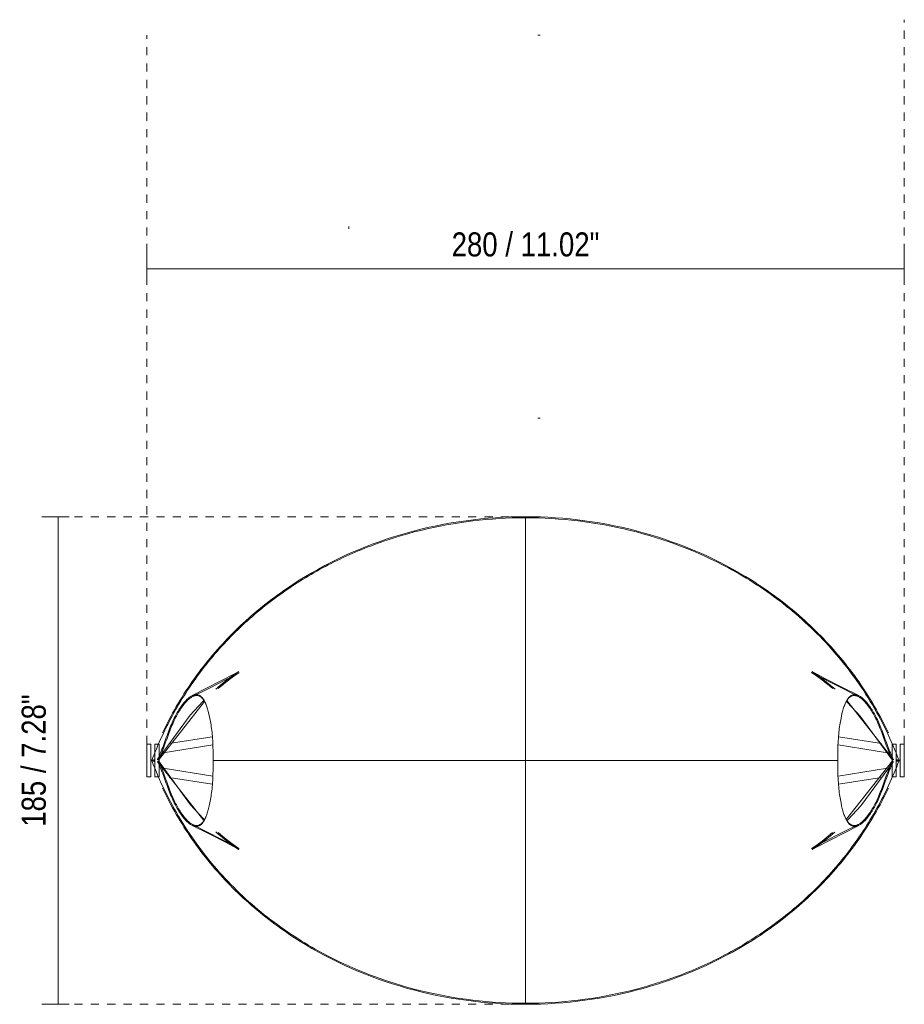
# Model space of a CAD drawing. Header units: millimetres. Extents: x 3133 to 4530, y -57 to 7053.
# Tile 2 of 2: x 3552 to 3875, y 6693 to 7053. Entities that reach past the tile are written whole.
import ezdxf

# ---------------------------------------------------------------- set-up
doc = ezdxf.new("R2010")
doc.units = ezdxf.units.MM
doc.linetypes.add('Dash', pattern=[6, 3, -3])
for name, color, linetype, lineweight in [('Cotas', 7, 'Continuous', 9), ('Cotas-4', 7, 'Continuous', 9), ('Lighthing Fixture Detail Wide Black', 7, 'Continuous', 20), ('Luminarias', 7, 'Continuous', 20), ('Predeterminada', 7, 'Continuous', 9)]:
    doc.layers.add(name, color=color, linetype=linetype, lineweight=lineweight)
doc.layers.add('Lighthing Fixture Dim Grey Dash', color=7, linetype='Dash', lineweight=9, true_color=0xd2d2d2)
doc.styles.add('Arial Narrow', font='ARIALN.TTF', dxfattribs={"height": 8.8})
doc.dimstyles.new('FARO_-_2_2mm_Arial_Narrow_mm_Inch_Right', dxfattribs={"dimscale": 304.8, "dimtxt": 9.006193, "dimasz": 0, "dimexe": 0.019685, "dimexo": 0.0625, "dimgap": 0.006562, "dimtad": 1, "dimdec": 0, "dimzin": 0, "dimdsep": 46, "dimtxsty": 'Arial Narrow', "dimblk1": 'NONE', "dimblk2": 'NONE', "dimsah": 1, "dimcen": 0.09, "dimadec": 0, "dimazin": 0, "dimtfac": 1, "dimtdec": 4, "dimtix": 1, "dimtmove": 0, "dimatfit": 3, "dimfxl": 0.013123, "dimfxlon": 1, "dimtvp": 1, "dimtolj": 1, "dimtzin": 0, "dimarcsym": 2})

# ---------------------------------------------------------------- blocks, each defined once
blk = doc.blocks.new('23001-57 - 23065 LUANG XS Black_beige table lamp-469611-Planta_PDF')
at = {"layer": 'Luminarias'}
for p, q in [((-137.02, -994), (-138.52, -994)), ((-138.52, -994), (-138.52, -1006)), ((-137.02, -1006), (-137.02, -994)), ((-134.02, -994), (-135.52, -994)), ((-135.52, -994), (-135.52, -1006)), ((-134.02, -998.44), (-134.02, -994)), ((-114.55, -991.3), (-130.27, -993.8)), ((130.17, -993.78), (114.49, -991.3)), ((135.52, -994), (134.02, -994)), ((134.02, -994), (134.02, -998.57)), ((135.52, -1006), (135.52, -994)), ((138.52, -994), (137.02, -994)), ((137.02, -994), (137.02, -1006)), ((138.52, -1006), (138.52, -994)), ((-132.54, -997.19), (-114.37, -994.31)), ((114.31, -994.3), (132.41, -997.17)), ((134.02, -994.39), (133.91, -994.37)), ((-134.02, -1000.58), (-134.02, -999.42)), ((134.02, -999.51), (134.02, -1000.48)), ((-134.02, -1006), (-134.02, -1001.56)), ((-114.37, -1005.69), (-132.54, -1002.81)), ((132.41, -1002.83), (114.31, -1005.7)), ((134.02, -1001.43), (134.02, -1006)), ((-138.52, -1006), (-137.02, -1006)), ((-135.52, -1006), (-134.02, -1006)), ((-130.27, -1006.21), (-114.55, -1008.69)), ((114.49, -1008.7), (130.17, -1006.22)), ((133.91, -1005.63), (134.02, -1005.61)), ((134.02, -1006), (135.52, -1006)), ((137.02, -1006), (138.52, -1006))]:
    blk.add_line(p, q, dxfattribs=at)
at = {"layer": 'Predeterminada'}
for p, q in [((-134.27, -999.89), (-117.34, -978.4)), ((134.54, -999.69), (117.53, -978.1)), ((-134.6, -1000.31), (-117.6, -1021.9)), ((-134.55, -999.54), (-134.23, -999.74)), ((-134.55, -1000.46), (-134.23, -1000.26)), ((134.21, -1000.11), (117.28, -1021.6)), ((134.49, -999.54), (134.16, -999.74)), ((134.49, -1000.46), (134.16, -1000.26))]:
    blk.add_line(p, q, dxfattribs=at)
at = {"layer": 'Predeterminada', "flags": 128}
for points in [[(-121.94, -976.27), (-106.2, -968.21), (-105.11, -967.6), (-104.89, -967.47)], [(-104.69, -967.8), (-104.75, -967.84), (-105.59, -968.31), (-109.43, -970.39), (-115.63, -973.58), (-121.77, -976.62)], [(-104.89, -967.47), (-105.03, -967.56), (-106.21, -968.33), (-108.55, -970.01), (-110.86, -971.84), (-113.2, -973.84)], [(-112.41, -973.66), (-108.54, -970.49), (-106.73, -969.16), (-105.27, -968.16), (-104.83, -967.89)], [(121.71, -976.62), (105.95, -968.55), (104.85, -967.93), (104.63, -967.8)], [(104.63, -967.8), (104.76, -967.88), (105.95, -968.66), (108.29, -970.35), (110.6, -972.18), (112.33, -973.66)], [(113.23, -973.95), (112.74, -973.49), (108.75, -970.21), (106.93, -968.87), (105.45, -967.86), (104.82, -967.47)], [(104.82, -967.47), (104.86, -967.49), (105.64, -967.93), (109.42, -969.97), (115.68, -973.2), (121.88, -976.27)], [(-117.63, -978.05), (-118.06, -978.46), (-122.68, -983.45), (-134.6, -999.69)], [(117.34, -978.37), (117.78, -978.79), (122.4, -983.77), (134.21, -999.89)], [(-136.69, -1000), (-136.78, -999.97), (-136.83, -999.95)], [(-136.83, -1000.05), (-136.78, -1000.03), (-136.69, -1000)], [(-135.79, -999.81), (-135.71, -999.86), (-135.62, -999.91), (-135.54, -999.95)], [(-135.54, -1000.05), (-135.62, -1000.09), (-135.71, -1000.14), (-135.79, -1000.19)], [(-134.18, -999.74), (-134.22, -999.72), (-134.25, -999.7), (-134.28, -999.68), (-134.32, -999.66), (-134.35, -999.64), (-134.38, -999.62), (-134.41, -999.6), (-134.45, -999.58), (-134.48, -999.56), (-134.51, -999.54)], [(-134.18, -1000.26), (-134.22, -1000.28), (-134.25, -1000.3), (-134.28, -1000.32), (-134.32, -1000.34), (-134.35, -1000.36), (-134.38, -1000.38), (-134.41, -1000.4), (-134.45, -1000.42), (-134.48, -1000.44), (-134.51, -1000.46)], [(-117.4, -1021.64), (-117.85, -1021.21), (-122.46, -1016.23), (-134.27, -1000.11)], [(-114.28, -1000), (-57.1, -1000), (-0.03, -1000)], [(-0.03, -1000), (57.04, -1000), (114.22, -1000)], [(117.57, -1021.95), (118, -1021.54), (122.62, -1016.55), (134.54, -1000.31)], [(134.12, -999.74), (134.16, -999.72), (134.19, -999.7), (134.22, -999.68), (134.25, -999.66), (134.29, -999.64), (134.32, -999.62), (134.35, -999.6), (134.39, -999.58), (134.42, -999.56), (134.45, -999.54)], [(134.12, -1000.26), (134.16, -1000.28), (134.19, -1000.3), (134.22, -1000.32), (134.25, -1000.34), (134.29, -1000.36), (134.32, -1000.38), (134.35, -1000.4), (134.39, -1000.42), (134.42, -1000.44), (134.45, -1000.46)], [(135.56, -999.91), (135.64, -999.86), (135.73, -999.81)], [(135.73, -1000.19), (135.64, -1000.14), (135.56, -1000.09)], [(136.77, -999.95), (136.72, -999.97), (136.63, -1000)], [(136.63, -1000), (136.72, -1000.03), (136.77, -1000.05)], [(-104.89, -1032.53), (-104.92, -1032.51), (-105.7, -1032.07), (-109.48, -1030.03), (-115.74, -1026.8), (-121.94, -1023.73)], [(-121.77, -1023.38), (-106.01, -1031.45), (-104.92, -1032.07), (-104.75, -1032.17)], [(-113.2, -1026.14), (-112.8, -1026.51), (-108.81, -1029.79), (-106.99, -1031.13), (-105.51, -1032.14), (-104.89, -1032.53)], [(-104.75, -1032.16), (-104.82, -1032.12), (-106.01, -1031.34), (-108.35, -1029.65), (-110.66, -1027.82), (-112.41, -1026.33)], [(104.63, -1032.2), (104.69, -1032.16), (105.53, -1031.69), (109.37, -1029.61), (115.57, -1026.42), (121.71, -1023.38)], [(112.29, -1026.38), (108.48, -1029.51), (106.67, -1030.84), (105.21, -1031.83), (104.69, -1032.16)], [(121.88, -1023.73), (106.14, -1031.79), (105.04, -1032.4), (104.82, -1032.53)], [(104.82, -1032.53), (104.97, -1032.44), (106.15, -1031.67), (108.49, -1029.98), (110.8, -1028.15), (113.14, -1026.16)]]:
    blk.add_lwpolyline(points, dxfattribs=at)
at = {"layer": 'Predeterminada'}
for points, knots in [([(-136.69, -1000), (-134.39, -993.96), (-128.98, -982.31), (-118.37, -966.17), (-105.53, -951.81), (-90.78, -939.43), (-74.45, -929.18), (-51.04, -918.49), (-25.82, -912.35), (-6.47, -911.2), (-0.03, -911.2)], [0, 0, 0, 0, 0.111111, 0.222222, 0.333333, 0.444444, 0.555556, 0.666667, 0.888889, 1, 1, 1, 1]), ([(-0.03, -910.82), (-14.56, -910.82), (-43.67, -914.72), (-77.23, -929.3), (-100.56, -946.56), (-115.78, -962.11), (-126.17, -977.01), (-131.23, -986.61), (-132.79, -989.88)], [0, 0, 0, 0, 0.25, 0.5, 0.625, 0.75, 0.875, 0.9375, 0.9375, 0.9375, 0.9375]), ([(-0.03, -940.44), (-0.03, -939.73), (-0.03, -937.66), (-0.03, -934.26), (-0.03, -930.34), (-0.03, -925.13), (-0.03, -918.46), (-0.03, -913.35), (-0.03, -910.82)], [-0.5769229, -0.5769229, -0.5769229, -0.5769229, -0.5384615, -0.4615385, -0.3846154, -0.3076923, -0.1538462, 0, 0, 0, 0]), ([(132.73, -989.88), (131.17, -986.61), (126.11, -977.01), (115.71, -962.11), (100.5, -946.56), (77.17, -929.3), (43.61, -914.72), (14.5, -910.82), (-0.03, -910.82)], [0.0625, 0.0625, 0.0625, 0.0625, 0.125, 0.25, 0.375, 0.5, 0.75, 1, 1, 1, 1]), ([(-0.03, -911.2), (12.85, -911.2), (38.67, -914.27), (70.46, -926.34), (94.72, -942.13), (112.34, -958.57), (126.72, -978), (133.76, -992.45), (136.63, -1000)], [0, 0, 0, 0, 0.222222, 0.444444, 0.583333, 0.722222, 0.861111, 1, 1, 1, 1]), ([(-0.03, -946.1), (-0.03, -945.68), (-0.03, -944.88), (-0.03, -944.1), (-0.03, -943.72)], [-0.67307689, -0.67307689, -0.67307689, -0.67307689, -0.65384615, -0.63461538, -0.63461538, -0.63461538, -0.63461538]), ([(-134.55, -999.54), (-133.83, -998.16), (-132.41, -994.6), (-130.67, -989.58), (-129.26, -986.13), (-127.82, -983.14), (-125.96, -980.09), (-124.08, -977.81), (-122.57, -976.58), (-121.63, -976.1), (-120.86, -975.91), (-120.27, -975.86), (-119.68, -975.95), (-119.13, -976.2), (-118.57, -976.62), (-117.99, -977.24), (-117.42, -978.09), (-116.89, -979.21), (-116.41, -980.65), (-115.73, -983.02), (-114.95, -986.77), (-114.33, -992.47), (-114.22, -997.28), (-114.28, -1000)], [0, 0, 0, 0, 0.1, 0.2, 0.25, 0.3, 0.4, 0.5, 0.55, 0.6, 0.625, 0.65, 0.675, 0.7, 0.725, 0.75, 0.775, 0.8, 0.825, 0.85, 0.9, 0.95, 1, 1, 1, 1]), ([(114.22, -1000), (114.16, -997.28), (114.26, -992.47), (114.89, -986.77), (115.67, -983.02), (116.34, -980.65), (116.83, -979.21), (117.35, -978.09), (117.93, -977.24), (118.51, -976.62), (119.07, -976.2), (119.62, -975.95), (120.4, -975.84), (121.38, -976.01), (122.51, -976.57), (124.02, -977.81), (125.9, -980.09), (127.76, -983.14), (129.2, -986.13), (130.61, -989.58), (132.35, -994.6), (133.77, -998.16), (134.49, -999.54)], [0, 0, 0, 0, 0.05, 0.1, 0.15, 0.175, 0.2, 0.225, 0.25, 0.275, 0.3, 0.325, 0.35, 0.4, 0.45, 0.5, 0.6, 0.7, 0.75, 0.8, 0.9, 1, 1, 1, 1]), ([(-116.87, -979.49), (-117.03, -979.07), (-117.37, -978.35), (-117.94, -977.52), (-118.52, -976.93), (-119.06, -976.53), (-119.6, -976.29), (-120.37, -976.2), (-121.34, -976.38), (-122.44, -976.95), (-123.94, -978.19), (-125.78, -980.46), (-127.61, -983.5), (-129.03, -986.47), (-130.42, -989.89), (-132.11, -994.86), (-133.51, -998.38), (-134.23, -999.74)], [0.2, 0.2, 0.2, 0.2, 0.225, 0.25, 0.275, 0.3, 0.325, 0.35, 0.4, 0.45, 0.5, 0.6, 0.7, 0.75, 0.8, 0.9, 1, 1, 1, 1]), ([(134.16, -999.74), (133.45, -998.38), (132.05, -994.86), (130.35, -989.89), (128.97, -986.47), (127.55, -983.5), (125.72, -980.46), (123.87, -978.19), (122.38, -976.95), (121.28, -976.38), (120.31, -976.2), (119.54, -976.29), (119, -976.53), (118.45, -976.93), (117.88, -977.52), (117.31, -978.35), (116.97, -979.07), (116.81, -979.49)], [0, 0, 0, 0, 0.1, 0.2, 0.25, 0.3, 0.4, 0.5, 0.55, 0.6, 0.65, 0.675, 0.7, 0.725, 0.75, 0.775, 0.8, 0.8, 0.8, 0.8]), ([(-136.99, -999.91), (-136.91, -999.91), (-136.73, -999.92), (-136.42, -999.86), (-136.29, -999.95), (-136.2, -999.89), (-136.02, -999.73), (-135.87, -999.75), (-135.79, -999.81)], [0.059616, 0.059616, 0.059616, 0.059616, 0.25, 0.5, 0.625, 0.75, 0.875, 1, 1, 1, 1]), ([(-135.79, -1000.19), (-135.87, -1000.25), (-136.02, -1000.27), (-136.2, -1000.11), (-136.29, -1000.05), (-136.42, -1000.14), (-136.73, -1000.08), (-136.91, -1000.09), (-136.99, -1000.09)], [0, 0, 0, 0, 0.125, 0.25, 0.375, 0.5, 0.75, 0.940384, 0.940384, 0.940384, 0.940384]), ([(-135.52, -999.85), (-135.59, -999.75), (-135.7, -999.79), (-135.87, -999.96), (-136.08, -1000.03), (-136.35, -999.93), (-136.57, -999.97), (-136.69, -1000)], [0.0624882, 0.0624882, 0.0624882, 0.0624882, 0.25, 0.375, 0.5, 0.75, 1, 1, 1, 1]), ([(-0.03, -1088.8), (-12.92, -1088.8), (-38.73, -1085.73), (-70.52, -1073.66), (-94.78, -1057.87), (-112.4, -1041.42), (-126.78, -1022), (-133.82, -1007.55), (-136.69, -1000)], [0, 0, 0, 0, 0.222222, 0.444444, 0.583333, 0.722222, 0.861111, 1, 1, 1, 1]), ([(-114.28, -1000), (-114.22, -1002.72), (-114.33, -1007.53), (-114.95, -1013.23), (-115.73, -1016.98), (-116.41, -1019.35), (-116.89, -1020.79), (-117.42, -1021.91), (-117.99, -1022.76), (-118.57, -1023.38), (-119.13, -1023.8), (-119.68, -1024.05), (-120.46, -1024.16), (-121.44, -1023.99), (-122.57, -1023.42), (-124.08, -1022.19), (-125.96, -1019.91), (-127.82, -1016.86), (-129.26, -1013.87), (-130.67, -1010.42), (-132.41, -1005.4), (-133.83, -1001.84), (-134.55, -1000.46)], [0, 0, 0, 0, 0.05, 0.1, 0.15, 0.175, 0.2, 0.225, 0.25, 0.275, 0.3, 0.325, 0.35, 0.4, 0.45, 0.5, 0.6, 0.7, 0.75, 0.8, 0.9, 1, 1, 1, 1]), ([(-134.23, -1000.26), (-133.51, -1001.62), (-132.11, -1005.14), (-130.42, -1010.11), (-129.03, -1013.53), (-127.61, -1016.5), (-125.78, -1019.54), (-123.94, -1021.81), (-122.44, -1023.05), (-121.34, -1023.62), (-120.37, -1023.8), (-119.6, -1023.71), (-119.06, -1023.47), (-118.52, -1023.07), (-117.94, -1022.48), (-117.37, -1021.65), (-117.03, -1020.93), (-116.87, -1020.51)], [0, 0, 0, 0, 0.1, 0.2, 0.25, 0.3, 0.4, 0.5, 0.55, 0.6, 0.65, 0.675, 0.7, 0.725, 0.75, 0.775, 0.8, 0.8, 0.8, 0.8]), ([(136.63, -1000), (134.33, -1006.04), (128.92, -1017.69), (118.3, -1033.83), (105.47, -1048.19), (90.72, -1060.57), (74.39, -1070.82), (50.98, -1081.51), (25.76, -1087.65), (6.41, -1088.8), (-0.03, -1088.8)], [0, 0, 0, 0, 0.111111, 0.222222, 0.333333, 0.444444, 0.555556, 0.666667, 0.888889, 1, 1, 1, 1]), ([(134.49, -1000.46), (133.77, -1001.84), (132.35, -1005.4), (130.61, -1010.42), (129.2, -1013.87), (127.76, -1016.86), (125.9, -1019.91), (124.02, -1022.19), (122.51, -1023.42), (121.57, -1023.9), (120.8, -1024.09), (120.21, -1024.14), (119.62, -1024.05), (119.07, -1023.8), (118.51, -1023.38), (117.93, -1022.76), (117.35, -1021.91), (116.83, -1020.79), (116.34, -1019.35), (115.67, -1016.98), (114.89, -1013.23), (114.26, -1007.53), (114.16, -1002.72), (114.22, -1000)], [0, 0, 0, 0, 0.1, 0.2, 0.25, 0.3, 0.4, 0.5, 0.55, 0.6, 0.625, 0.65, 0.675, 0.7, 0.725, 0.75, 0.775, 0.8, 0.825, 0.85, 0.9, 0.95, 1, 1, 1, 1]), ([(116.81, -1020.51), (116.97, -1020.93), (117.31, -1021.65), (117.88, -1022.48), (118.45, -1023.07), (119, -1023.47), (119.54, -1023.71), (120.31, -1023.8), (121.28, -1023.62), (122.38, -1023.05), (123.87, -1021.81), (125.72, -1019.54), (127.55, -1016.5), (128.97, -1013.53), (130.35, -1010.11), (132.05, -1005.14), (133.45, -1001.62), (134.16, -1000.26)], [0.2, 0.2, 0.2, 0.2, 0.225, 0.25, 0.275, 0.3, 0.325, 0.35, 0.4, 0.45, 0.5, 0.6, 0.7, 0.75, 0.8, 0.9, 1, 1, 1, 1]), ([(136.63, -1000), (136.51, -999.97), (136.28, -999.93), (136.02, -1000.03), (135.81, -999.96), (135.67, -999.81), (135.57, -999.77), (135.53, -999.79)], [0, 0, 0, 0, 0.25, 0.5, 0.625, 0.75, 0.8748285, 0.8748285, 0.8748285, 0.8748285]), ([(135.73, -999.81), (135.81, -999.75), (135.95, -999.73), (136.13, -999.89), (136.23, -999.95), (136.36, -999.86), (136.7, -999.93), (136.9, -999.91), (137.01, -999.92)], [0, 0, 0, 0, 0.125, 0.25, 0.375, 0.5, 0.75, 1, 1, 1, 1]), ([(137.01, -1000.08), (136.9, -1000.09), (136.7, -1000.07), (136.36, -1000.14), (136.23, -1000.05), (136.13, -1000.11), (135.95, -1000.27), (135.81, -1000.25), (135.73, -1000.19)], [0, 0, 0, 0, 0.25, 0.5, 0.625, 0.75, 0.875, 1, 1, 1, 1]), ([(-132.79, -1010.12), (-131.23, -1013.39), (-126.17, -1022.99), (-115.78, -1037.89), (-100.56, -1053.44), (-77.23, -1070.7), (-43.67, -1085.28), (-14.56, -1089.18), (-0.03, -1089.18)], [0.0625, 0.0625, 0.0625, 0.0625, 0.125, 0.25, 0.375, 0.5, 0.75, 1, 1, 1, 1]), ([(-0.03, -1089.18), (14.5, -1089.18), (43.61, -1085.28), (77.17, -1070.7), (100.5, -1053.44), (115.71, -1037.89), (126.11, -1022.99), (131.17, -1013.39), (132.73, -1010.12)], [0, 0, 0, 0, 0.25, 0.5, 0.625, 0.75, 0.875, 0.9375, 0.9375, 0.9375, 0.9375]), ([(-0.03, -1089.18), (-0.03, -1086.65), (-0.03, -1082.8), (-0.03, -1077.55), (-0.03, -1073.56), (-0.03, -1069.66), (-0.03, -1065.74), (-0.03, -1062.34), (-0.03, -1060.26), (-0.03, -1059.56)], [-1, -1, -1, -1, -0.8461538, -0.7692308, -0.6923077, -0.6153846, -0.5384615, -0.4615385, -0.4230771, -0.4230771, -0.4230771, -0.4230771])]:
    blk.add_open_spline(points, degree=3, knots=knots, dxfattribs=at)
for points in [[(-0.03, -941.5), (-0.03, -941.14), (-0.03, -940.79), (-0.03, -940.44)], [(-0.03, -942.6), (-0.03, -942.23), (-0.03, -941.86), (-0.03, -941.5)], [(-0.03, -943.72), (-0.03, -943.34), (-0.03, -942.96), (-0.03, -942.6)], [(-0.03, -947.38), (-0.03, -946.94), (-0.03, -946.52), (-0.03, -946.1)], [(-0.03, -948.77), (-0.03, -948.29), (-0.03, -947.83), (-0.03, -947.38)], [(-0.03, -950.28), (-0.03, -949.75), (-0.03, -949.25), (-0.03, -948.77)], [(-0.03, -1000), (-0.03, -996.58), (-0.03, -989.64), (-0.03, -979.61), (-0.03, -970.59), (-0.03, -963.46), (-0.03, -957.99), (-0.03, -953.67), (-0.03, -951.34), (-0.03, -950.28)], [(-135.79, -999.81), (-135.68, -999.72), (-135.57, -999.66), (-135.47, -999.63)], [(-135.47, -1000.37), (-135.57, -1000.34), (-135.68, -1000.28), (-135.79, -1000.19)], [(-134.6, -999.69), (-134.58, -999.65), (-134.56, -999.61), (-134.55, -999.54)], [(-134.55, -1000.46), (-134.56, -1000.39), (-134.58, -1000.34), (-134.6, -1000.31)], [(-134.23, -999.74), (-134.24, -999.81), (-134.25, -999.86), (-134.27, -999.89)], [(-134.27, -1000.11), (-134.25, -1000.14), (-134.24, -1000.19), (-134.23, -1000.26)], [(-0.03, -1049.72), (-0.03, -1048.66), (-0.03, -1046.33), (-0.03, -1042.01), (-0.03, -1036.54), (-0.03, -1029.41), (-0.03, -1020.39), (-0.03, -1010.36), (-0.03, -1003.42), (-0.03, -1000)], [(134.21, -999.89), (134.19, -999.86), (134.17, -999.81), (134.16, -999.74)], [(134.16, -1000.26), (134.17, -1000.19), (134.19, -1000.14), (134.21, -1000.11)], [(134.49, -999.54), (134.5, -999.61), (134.52, -999.65), (134.54, -999.69)], [(134.54, -1000.31), (134.52, -1000.34), (134.5, -1000.39), (134.49, -1000.46)], [(135.48, -999.65), (135.56, -999.69), (135.64, -999.74), (135.73, -999.81)], [(135.73, -1000.19), (135.64, -1000.26), (135.56, -1000.31), (135.48, -1000.35)], [(-0.03, -1051.23), (-0.03, -1050.75), (-0.03, -1050.25), (-0.03, -1049.72)], [(-0.03, -1052.61), (-0.03, -1052.17), (-0.03, -1051.71), (-0.03, -1051.23)], [(-0.03, -1053.9), (-0.03, -1053.48), (-0.03, -1053.06), (-0.03, -1052.61)], [(-0.03, -1055.11), (-0.03, -1054.72), (-0.03, -1054.31), (-0.03, -1053.9)], [(-0.03, -1056.28), (-0.03, -1055.9), (-0.03, -1055.51), (-0.03, -1055.11)], [(-0.03, -1057.4), (-0.03, -1057.03), (-0.03, -1056.66), (-0.03, -1056.28)], [(-0.03, -1058.5), (-0.03, -1058.14), (-0.03, -1057.77), (-0.03, -1057.4)], [(-0.03, -1059.56), (-0.03, -1059.21), (-0.03, -1058.86), (-0.03, -1058.5)]]:
    blk.add_open_spline(points, degree=3, dxfattribs=at)
blk = doc.blocks.new('DIMBLOCK2-Planta_PDF')
at = {"layer": 'Cotas-4', "color": 251, "true_color": 0x5b5b5b}
for p, q in [((3565.7, 6870.98), (3559.7, 6870.98)), ((3565.7, 6870.98), (3565.7, 6692.63)), ((3565.7, 6870.98), (3569.7, 6870.98)), ((3565.7, 6692.63), (3559.7, 6692.63)), ((3565.7, 6692.63), (3569.7, 6692.63))]:
    blk.add_line(p, q, dxfattribs=at)
at = {"layer": 'Cotas-4', "color": 0, "insert": (3552.33, 6757.57), "char_height": 8.8, "width": 58.1543, "attachment_point": 1, "rotation": 90, "line_spacing_factor": 0.974696, "style": 'Arial Narrow'}
blk.add_mtext('185 / 7.28"', dxfattribs=at)
blk = doc.blocks.new('_None')
blk = doc.blocks.new('DIMBLOCK3-Planta_PDF')
at = {"layer": 'Cotas-4', "color": 251, "true_color": 0x5b5b5b}
for p, q in [((3598.06, 6961.63), (3598.06, 6967.63)), ((3875.1, 6961.63), (3875.1, 6967.63)), ((3598.06, 6961.63), (3875.1, 6961.63)), ((3598.06, 6961.63), (3598.06, 6957.63)), ((3875.1, 6961.63), (3875.1, 6957.63))]:
    blk.add_line(p, q, dxfattribs=at)
at = {"layer": 'Cotas-4', "color": 0, "insert": (3709.56, 6975), "char_height": 8.8, "width": 64.8446, "attachment_point": 1, "line_spacing_factor": 0.974696, "style": 'Arial Narrow'}
blk.add_mtext('280 / 11.02"', dxfattribs=at)

msp = doc.modelspace()

# ---------------------------------------------------------------- linework, layer by layer
at = {"layer": 'Lighthing Fixture Detail Wide Black'}
for p, q in [((3741.93, 7047.1), (3741.12, 7047.1)), ((3671.93, 6977.1), (3671.93, 6976.29)), ((3741.93, 6907.1), (3741.09, 6907.1))]:
    msp.add_line(p, q, dxfattribs=at)
at = {"layer": 'Lighthing Fixture Dim Grey Dash'}
for p, q in [((3875.1, 6787.8), (3875.1, 7052.8)), ((3598.06, 6787.8), (3598.06, 7047.1)), ((3736.58, 6870.98), (3571.58, 6870.98)), ((3736.58, 6692.63), (3571.58, 6692.63))]:
    msp.add_line(p, q, dxfattribs=at)

# ---------------------------------------------------------------- block references
at = {"layer": 'Luminarias'}
msp.add_blockref('23001-57 - 23065 LUANG XS Black_beige table lamp-469611-Planta_PDF', (3736.58, 7781.8), dxfattribs=at)

# ---------------------------------------------------------------- dimensions: what is measured, and where the dimension line sits
at = {"layer": 'Cotas', "color": 251, "true_color": 0x5b5b5b}
dim = msp.add_linear_dim(base=(3875.1, 6961.63), p1=(3598.06, 6957.63), p2=(3875.1, 6957.63), text='280 / 11.02"', dimstyle='FARO_-_2_2mm_Arial_Narrow_mm_Inch_Right', override={"dimpost": '<>', "dimfxl": 277.03422}, dxfattribs=at)
dim.commit()
dim.dimension.update_dxf_attribs({"geometry": 'DIMBLOCK3-Planta_PDF', "text_midpoint": (3736.58, 6968.18)})
dim = msp.add_linear_dim(base=(3565.7, 6692.63), p1=(3569.7, 6870.98), p2=(3569.7, 6692.63), angle=90, text='185 / 7.28"', dimstyle='FARO_-_2_2mm_Arial_Narrow_mm_Inch_Right', override={"dimpost": '<>', "dimfxl": 178.359173}, dxfattribs=at)
dim.commit()
dim.dimension.update_dxf_attribs({"geometry": 'DIMBLOCK2-Planta_PDF', "text_midpoint": (3559.15, 6781.81)})

doc.saveas('drawing.dxf')
